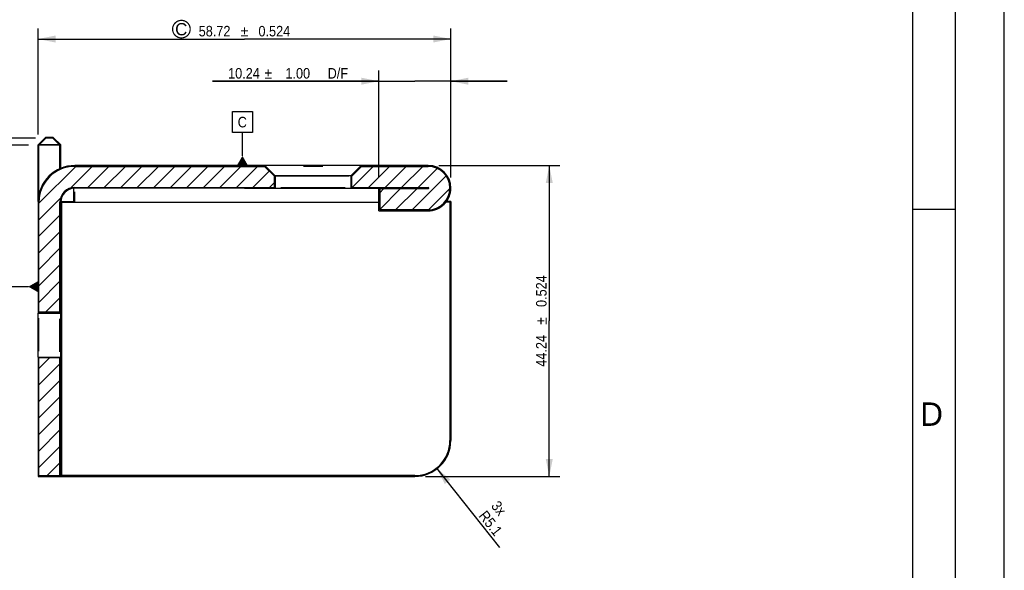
# Model space of a CAD drawing. Header units: millimetres. Extents: x 0 to 420, y -116 to 297.
# Tile 5 of 8: x 280 to 420, y 71 to 149. Entities that reach past the tile are written whole.
import ezdxf
from ezdxf.enums import TextEntityAlignment as Align

# ---------------------------------------------------------------- set-up
doc = ezdxf.new("R2010")
doc.units = ezdxf.units.MM
doc.header["$LTSCALE"] = 23.1
doc.layers.get('0').update_dxf_attribs({"linetype": 'CONTINUOUS'})
doc.layers.add('01___PRT_ALL_DTM_PLN', color=7, linetype='CONTINUOUS')
doc.layers.add('06___PRT_ALL_SURFS', color=7, linetype='CONTINUOUS')
doc.styles.get("Standard").update_dxf_attribs({"font": 'txt', "width": 0.9})
doc.styles.add('TEXTSTYLE_2', font='txt')
doc.styles.add('TEXTSTYLE_20', font='txt', dxfattribs={"width": 0.5})
doc.styles.add('TEXTSTYLE_6', font='gdt', dxfattribs={"width": 0.9})
doc.dimstyles.new('DIMSTYLE_1', dxfattribs={"dimtxt": 1.5, "dimasz": 2.5, "dimexe": 1.5, "dimexo": 1.5, "dimgap": 0.375, "dimtad": 1, "dimzin": 0, "dimdsep": 46, "dimtxsty": 'Standard', "dimblk": '_FILLED', "dimblk1": '_FILLED', "dimblk2": '_FILLED', "dimcen": 0.09, "dimazin": 0, "dimtol": 1, "dimtp": 0.524, "dimtm": 0.524, "dimtfac": 1, "dimtdec": 3, "dimtofl": 0, "dimtmove": 0, "dimatfit": 3, "dimldrblk": '_FILLED', "dimfxl": 0, "dimtolj": 1, "dimtzin": 0, "dimarcsym": 0})
doc.dimstyles.new('DIMSTYLE_14', dxfattribs={"dimtxt": 1.5, "dimasz": 2.5, "dimexe": 1.5, "dimexo": 1.5, "dimgap": 0.375, "dimtad": 1, "dimzin": 0, "dimdsep": 46, "dimtxsty": 'Standard', "dimblk": '_FILLED', "dimblk1": '_FILLED', "dimblk2": '_FILLED', "dimcen": 0.09, "dimazin": 0, "dimtp": 0.01, "dimtm": 0.01, "dimtfac": 1, "dimtofl": 0, "dimtmove": 0, "dimatfit": 3, "dimldrblk": '_FILLED', "dimfxl": 0, "dimtolj": 1, "dimtzin": 0, "dimarcsym": 0})
doc.dimstyles.new('DIMSTYLE_7', dxfattribs={"dimtxt": 1.5, "dimasz": 2.5, "dimexe": 1.5, "dimexo": 1.5, "dimgap": 0.375, "dimtad": 1, "dimdec": 1, "dimzin": 0, "dimdsep": 46, "dimtxsty": 'Standard', "dimblk": '_FILLED', "dimblk1": '_FILLED', "dimblk2": '_FILLED', "dimcen": 0.09, "dimazin": 0, "dimtp": 0.2, "dimtm": 0.2, "dimtfac": 1, "dimtdec": 1, "dimtofl": 0, "dimtmove": 0, "dimatfit": 3, "dimldrblk": '_FILLED', "dimfxl": 0, "dimtolj": 1, "dimtzin": 0, "dimarcsym": 0})
doc.dimstyles.new('DIMSTYLE_8', dxfattribs={"dimtxt": 1.5, "dimasz": 2.5, "dimexe": 1.5, "dimexo": 1.5, "dimgap": 0.375, "dimtad": 1, "dimzin": 0, "dimdsep": 46, "dimtxsty": 'Standard', "dimblk": '_FILLED', "dimblk1": '_FILLED', "dimblk2": '_FILLED', "dimcen": 0.09, "dimazin": 0, "dimtol": 1, "dimtp": 1, "dimtm": 1, "dimtfac": 1, "dimtofl": 0, "dimtmove": 0, "dimatfit": 3, "dimldrblk": '_FILLED', "dimfxl": 0, "dimtolj": 1, "dimtzin": 0, "dimarcsym": 0})

# ---------------------------------------------------------------- blocks, each defined once
blk = doc.blocks.new('_FILLED')
at = {"color": 0, "linetype": 'ByBlock'}
blk.add_solid([(0, 0), (-1, 0.2), (-1, -0.2)], dxfattribs=at)
blk = doc.blocks.new('*D9')
at = {"color": 2, "linetype": 'Continuous'}
for p, q in [((339.55, 128.27), (356.77, 128.27)), ((355.27, 128.27), (355.27, 106.15)), ((355.27, 84.03), (355.27, 106.15)), ((337.65, 84.03), (356.77, 84.03))]:
    blk.add_line(p, q, dxfattribs=at)
at = {"color": 2, "linetype": 'Continuous', "xscale": 2.5, "yscale": 2.5, "zscale": 2.5}
for p, rotation in [((355.27, 128.27), 90), ((355.27, 84.03), 270)]:
    blk.add_blockref('_FILLED', p, dxfattribs=dict(at, rotation=rotation))
at = {"color": 2, "linetype": 'Continuous', "width": 0.9}
for s, p in [('0.524', (354.89, 110.4)), ('44.24', (354.89, 101.9))]:
    blk.add_text(s, height=1.5, rotation=90, dxfattribs=at).set_placement(p, align=Align.CENTER)
at = {"color": 2, "linetype": 'Continuous', "style": 'TEXTSTYLE_6'}
blk.add_text('`', height=1.5, rotation=90, dxfattribs=at).set_placement((354.89, 106.15), align=Align.CENTER)
blk = doc.blocks.new('*D14')
at = {"color": 2, "linetype": 'Continuous'}
blk.add_line((339.25, 85.23), (348.21, 73.93), dxfattribs=at)
at = {"color": 2, "linetype": 'Continuous', "xscale": 2.5, "yscale": 2.5, "zscale": 2.5, "rotation": 128.4001312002}
blk.add_blockref('_FILLED', (339.25, 85.23), dxfattribs=at)
at = {"color": 2, "linetype": 'Continuous', "insert": (348.09, 80.73), "char_height": 1.5, "width": 5.4, "attachment_point": 1, "rotation": 308.4001, "line_spacing_factor": 0.9}
blk.add_mtext('3x\\PR5.1', dxfattribs=at)
blk = doc.blocks.new('*D15')
at = {"color": 2, "linetype": 'Continuous'}
for p, q in [((331.03, 126.57), (331.03, 141.77)), ((341.27, 126.55), (341.27, 141.77)), ((331.03, 140.27), (307.35, 140.27)), ((307.35, 140.27), (336.15, 140.27)), ((349.27, 140.27), (336.15, 140.27)), ((341.27, 140.27), (349.27, 140.27))]:
    blk.add_line(p, q, dxfattribs=at)
at = {"color": 2, "linetype": 'Continuous', "xscale": 2.5, "yscale": 2.5, "zscale": 2.5}
blk.add_blockref('_FILLED', (331.03, 140.27), dxfattribs=at)
at = {"color": 2, "linetype": 'Continuous', "xscale": 2.5, "yscale": 2.5, "zscale": 2.5, "rotation": 180}
blk.add_blockref('_FILLED', (341.27, 140.27), dxfattribs=at)
at = {"color": 2, "linetype": 'Continuous', "width": 0.9}
for s, p in [('10.24', (314.1, 140.64)), ('1.00', (321.25, 140.64)), (' D/F', (326.65, 140.64))]:
    blk.add_text(s, height=1.5, dxfattribs=at).set_placement(p, align=Align.RIGHT)
at = {"color": 2, "linetype": 'Continuous', "style": 'TEXTSTYLE_6'}
blk.add_text('`', height=1.5, dxfattribs=at).set_placement((315.85, 140.64), align=Align.RIGHT)
blk = doc.blocks.new('*D16')
at = {"color": 2, "linetype": 'Continuous'}
for p, q in [((282.55, 132.7), (282.55, 147.77)), ((341.27, 126.55), (341.27, 147.77)), ((282.55, 146.27), (311.91, 146.27)), ((341.27, 146.27), (311.91, 146.27))]:
    blk.add_line(p, q, dxfattribs=at)
at = {"color": 2, "linetype": 'Continuous', "xscale": 2.5, "yscale": 2.5, "zscale": 2.5, "rotation": 180}
blk.add_blockref('_FILLED', (282.55, 146.27), dxfattribs=at)
at = {"color": 2, "linetype": 'Continuous', "xscale": 2.5, "yscale": 2.5, "zscale": 2.5}
blk.add_blockref('_FILLED', (341.27, 146.27), dxfattribs=at)
at = {"color": 2, "linetype": 'Continuous', "width": 0.9}
for s, p in [('58.72', (307.66, 146.64)), ('0.524', (316.16, 146.64))]:
    blk.add_text(s, height=1.5, dxfattribs=at).set_placement(p, align=Align.CENTER)
at = {"color": 2, "linetype": 'Continuous', "style": 'TEXTSTYLE_6'}
blk.add_text('`', height=1.5, dxfattribs=at).set_placement((311.91, 146.64), align=Align.CENTER)
blk = doc.blocks.new('*D29')
at = {"color": 2, "linetype": 'Continuous'}
for p, q in [((274.55, 132.15), (274.55, 153)), ((274.55, 153), (274.55, 131.65)), ((282.17, 132.15), (273.05, 132.15)), ((281.17, 131.15), (273.05, 131.15)), ((274.55, 123.15), (274.55, 131.65)), ((274.55, 131.15), (274.55, 123.15))]:
    blk.add_line(p, q, dxfattribs=at)
at = {"color": 2, "linetype": 'Continuous', "xscale": 2.5, "yscale": 2.5, "zscale": 2.5}
for p, rotation in [((274.55, 132.15), 270), ((274.55, 131.15), 90)]:
    blk.add_blockref('_FILLED', p, dxfattribs=dict(at, rotation=rotation))
at = {"color": 2, "linetype": 'Continuous', "insert": (270.42, 135.45), "char_height": 1.5, "width": 17.55, "attachment_point": 1, "rotation": 90, "line_spacing_factor": 0.9}
blk.add_mtext("4x\\P1.00x45 CHAM'", dxfattribs=at)
blk = doc.blocks.new('REV_2_BL6', base_point=(302.94, 147.67))
at = {"color": 1, "linetype": 'Continuous', "const_width": 0.175}
blk.add_lwpolyline([(301.69, 147.67, 1), (304.19, 147.67, 1)], format="xyb", close=True, dxfattribs=at)
at = {"color": 2, "linetype": 'Continuous', "style": 'TEXTSTYLE_20', "width": 1.02381}
blk.add_text('C', height=1.75, dxfattribs=at).set_placement((302.05, 146.79))

msp = doc.modelspace()

# ---------------------------------------------------------------- hatches: boundary and pattern name
at = {"linetype": 'Continuous'}
h = msp.add_hatch(dxfattribs=at)
h.set_pattern_fill('B', color=2, scale=1.661418, angle=45, style=0, pattern_type=0)
h.set_pattern_definition([(45, (0, 0), (-1.1748, 1.1748), [])])
edge = h.paths.add_edge_path()
edge.add_line((285.669, 84.148), (285.669, 100.898))
edge.add_line((282.669, 84.148), (285.669, 84.148))
edge.add_line((282.669, 84.148), (282.669, 100.898))
edge.add_line((285.669, 100.898), (282.669, 100.898))
edge = h.paths.add_edge_path()
edge.add_line((285.669, 107.398), (285.669, 123.048))
edge.add_line((285.669, 107.398), (282.669, 107.398))
edge.add_line((282.669, 107.398), (282.669, 123.048))
edge.add_arc((287.769, 123.048), 5.1, 90, 180)
edge.add_line((287.769, 128.148), (314.769, 128.148))
edge.add_line((316.169, 126.748), (314.769, 128.148))
edge.add_line((316.169, 125.148), (316.169, 126.748))
edge.add_line((287.769, 125.148), (316.169, 125.148))
edge.add_arc((287.769, 123.048), 2.1, 90, 180)
edge = h.paths.add_edge_path()
edge.add_line((328.569, 128.148), (338.049, 128.148))
edge.add_arc((338.049, 125.048), 3.1, 0.37171, 90)
edge.add_arc((338.028, 125.068), 3.12, -90, 0)
edge.add_line((338.028, 121.948), (331.149, 121.948))
edge.add_line((331.149, 124.948), (331.149, 121.948))
edge.add_line((338.028, 124.948), (331.149, 124.948))
edge.add_arc((338.028, 125.068), 0.12, -90, 0)
edge.add_arc((338.049, 125.048), 0.1, 0.37171, 90)
edge.add_line((327.169, 125.148), (338.049, 125.148))
edge.add_line((327.169, 125.148), (327.169, 126.748))
edge.add_line((327.169, 126.748), (328.569, 128.148))

# ---------------------------------------------------------------- linework, layer by layer
at = {"color": 7, "linetype": 'Continuous'}
for p, q in [((420, 0), (420, 297)), ((407, 51), (407, 289)), ((413, 289), (413, 6)), ((283.669, 132.148), (282.669, 131.148)), ((284.669, 132.148), (283.669, 132.148)), ((285.669, 131.148), (284.669, 132.148)), ((282.669, 124.144), (282.669, 131.148)), ((285.669, 131.148), (282.669, 131.148)), ((285.669, 127.814), (285.669, 131.148)), ((314.818, 128.268), (287.769, 128.268)), ((287.769, 128.148), (314.769, 128.148)), ((316.169, 126.748), (314.769, 128.148)), ((314.818, 128.268), (316.289, 126.797)), ((314.938, 128.148), (314.818, 128.148)), ((323.045, 128.148), (320.299, 128.148)), ((328.519, 128.268), (327.049, 126.797)), ((327.169, 126.748), (328.569, 128.148)), ((328.399, 128.148), (338.049, 128.148)), ((338.049, 128.268), (328.519, 128.268)), ((316.169, 125.148), (316.169, 126.748)), ((316.179, 126.748), (316.169, 126.748)), ((316.289, 126.797), (316.289, 125.028)), ((325.81, 126.748), (317.695, 126.748)), ((327.049, 126.797), (327.049, 125.028)), ((327.169, 126.748), (327.155, 126.748)), ((327.169, 125.148), (327.169, 126.748)), ((287.769, 125.148), (316.169, 125.148)), ((287.769, 125.028), (287.769, 125.105)), ((316.289, 125.028), (287.769, 125.028)), ((317.566, 125.148), (325.563, 125.148)), ((338.031, 125.028), (327.049, 125.028)), ((327.141, 125.148), (338.049, 125.148)), ((331.029, 125.068), (338.031, 125.068)), ((331.029, 121.828), (331.029, 125.068)), ((338.028, 124.948), (331.149, 124.948)), ((331.149, 124.948), (331.149, 121.948)), ((287.769, 123.048), (287.769, 124.532)), ((282.549, 123.095), (282.549, 107.278)), ((282.669, 107.398), (282.669, 123.048)), ((285.669, 107.377), (285.669, 123.048)), ((285.789, 123.048), (285.789, 107.278)), ((285.919, 84.148), (285.919, 123.048)), ((285.919, 123.048), (287.769, 123.048)), ((338.028, 121.948), (331.149, 121.948)), ((341.149, 123.048), (340.527, 123.048)), ((341.149, 123.048), (341.149, 89.148)), ((413, 122), (407, 122)), ((331.029, 121.828), (338.028, 121.828)), ((282.549, 107.278), (285.789, 107.278)), ((285.669, 107.398), (282.669, 107.398)), ((282.669, 101.853), (282.669, 106.531)), ((285.669, 101.764), (285.669, 106.442)), ((282.549, 101.018), (282.549, 84.028)), ((282.549, 101.018), (285.789, 101.018)), ((282.669, 84.148), (282.669, 100.918)), ((285.669, 100.898), (282.669, 100.898)), ((285.669, 84.148), (285.669, 100.898)), ((285.789, 101.018), (285.789, 84.028)), ((282.669, 84.148), (285.669, 84.148)), ((336.149, 84.148), (285.919, 84.148)), ((285.789, 84.028), (282.549, 84.028))]:
    msp.add_line(p, q, dxfattribs=at)
at = {"color": 6, "linetype": 'Continuous'}
for p, q in [((299.938, 128.148), (299.818, 128.268)), ((313.399, 128.148), (313.519, 128.268)), ((328.519, 128.268), (314.818, 128.268)), ((317.695, 126.748), (316.227, 126.748)), ((327.049, 126.797), (316.289, 126.797)), ((326.749, 126.748), (325.81, 126.748)), ((327.11, 126.748), (327.049, 126.748)), ((301.289, 125.028), (301.289, 125.148)), ((312.049, 125.028), (312.049, 125.148)), ((316.289, 125.028), (327.049, 125.028)), ((317.094, 125.148), (317.566, 125.148)), ((325.563, 125.148), (326.243, 125.148)), ((341.269, 125.068), (341.269, 125.068)), ((282.549, 101.018), (282.549, 107.278)), ((282.669, 107.278), (282.669, 107.309)), ((285.789, 101.018), (285.789, 107.278)), ((282.669, 100.986), (282.669, 101.018)), ((282.669, 100.028), (282.549, 100.028)), ((285.789, 100.028), (285.669, 100.028)), ((282.669, 92.268), (282.549, 92.268)), ((285.789, 92.268), (285.669, 92.268))]:
    msp.add_line(p, q, dxfattribs=at)
at = {"color": 9, "linetype": 'Continuous'}
for p, q in [((338.031, 125.068), (338.031, 125.068)), ((287.769, 123.048), (331.029, 123.048))]:
    msp.add_line(p, q, dxfattribs=at)
at = {"color": 7, "linetype": 'Continuous'}
for centre, radius, start, end in [((287.769, 123.048), 5.22, 90, 179.44065), ((287.769, 123.048), 5.1, 90, 180), ((338.049, 125.048), 3.22, 0.36859, 90), ((338.049, 125.048), 3.1, 0.37171, 90), ((287.769, 123.048), 2.1, 90, 180), ((287.769, 123.048), 1.98, 90, 180), ((338.028, 125.068), 3.24, 270, 0.01067), ((338.028, 125.068), 3.12, 270, 360), ((338.028, 125.068), 0.12, 270, 360), ((338.049, 125.048), 0.1, 0.37171, 90), ((336.149, 89.148), 5, 270, 360)]:
    msp.add_arc(centre, radius, start, end, dxfattribs=at)
at = {"layer": '01___PRT_ALL_DTM_PLN', "color": 2, "linetype": 'Continuous'}
for p, q in [((310.201, 132.947), (310.201, 135.947)), ((310.201, 135.947), (313.051, 135.947)), ((313.051, 135.947), (313.051, 132.947)), ((313.051, 132.947), (310.201, 132.947)), ((311.626, 129.648), (311.626, 132.947)), ((311.626, 128.148), (312.75, 128.148)), ((281.169, 111.031), (277.661, 111.031)), ((282.669, 111.031), (282.669, 111.295))]:
    msp.add_line(p, q, dxfattribs=at)
for points in [[(312.492, 128.148), (310.76, 128.148), (311.626, 129.648)], [(282.669, 111.897), (282.669, 110.165), (281.169, 111.031)]]:
    msp.add_solid(points, dxfattribs=at)
at = {"layer": '06___PRT_ALL_SURFS', "color": 6, "linetype": 'Continuous'}
for p, q in [((283.619, 132.268), (282.549, 131.197)), ((283.669, 132.148), (282.669, 131.148)), ((284.718, 132.268), (283.619, 132.268)), ((284.669, 132.148), (283.669, 132.148)), ((285.669, 131.148), (284.669, 132.148)), ((285.789, 131.197), (284.718, 132.268)), ((282.549, 123.168), (282.549, 131.197)), ((285.789, 131.197), (282.549, 131.197)), ((282.669, 124.144), (282.669, 131.148)), ((285.669, 131.148), (282.669, 131.148)), ((285.669, 127.814), (285.669, 131.148)), ((285.789, 127.877), (285.789, 131.197)), ((287.649, 128.266), (287.649, 128.148)), ((299.818, 128.268), (300.493, 128.268)), ((312.845, 128.268), (314.818, 128.268)), ((331.269, 128.148), (331.269, 128.266)), ((287.649, 123.048), (287.649, 125.148)), ((287.769, 125.028), (287.769, 125.105)), ((311.916, 125.028), (316.289, 125.028)), ((327.049, 125.028), (331.269, 125.028)), ((331.269, 125.024), (331.269, 125.148)), ((287.769, 123.048), (287.769, 124.532)), ((282.549, 123.168), (282.669, 123.168)), ((285.669, 123.168), (287.649, 123.168)), ((285.799, 107.278), (285.799, 123.168)), ((285.919, 84.148), (285.919, 123.048)), ((285.919, 123.048), (287.649, 123.048)), ((341.149, 123.048), (340.527, 123.048)), ((341.269, 123.168), (340.62, 123.168)), ((341.149, 123.048), (341.149, 89.148)), ((341.269, 123.168), (341.269, 89.148)), ((285.789, 99.891), (285.799, 101.018)), ((282.549, 100.028), (282.549, 99.891)), ((285.799, 84.028), (285.799, 92.268)), ((336.149, 84.148), (285.919, 84.148)), ((282.549, 84.028), (336.149, 84.028))]:
    msp.add_line(p, q, dxfattribs=at)
at = {"layer": '06___PRT_ALL_SURFS', "color": 9, "linetype": 'Continuous'}
for p, q in [((338.049, 128.268), (338.049, 128.148)), ((338.149, 125.068), (338.028, 125.068)), ((338.028, 124.948), (338.028, 125.068)), ((341.268, 125.068), (341.148, 125.068)), ((287.649, 123.048), (331.029, 123.048)), ((338.028, 121.828), (338.028, 121.948)), ((282.549, 89.148), (282.669, 89.148)), ((285.669, 89.148), (285.789, 89.148))]:
    msp.add_line(p, q, dxfattribs=at)
at = {"layer": '06___PRT_ALL_SURFS', "color": 6, "linetype": 'Continuous'}
for radius in [5.12, 5]:
    msp.add_arc((336.149, 89.148), radius, 270, 360, dxfattribs=at)

# ---------------------------------------------------------------- block references
at = {"color": 2, "linetype": 'Continuous'}
msp.add_blockref('REV_2_BL6', (302.943, 147.674), dxfattribs=at)

# ---------------------------------------------------------------- texts
at = {"color": 2, "linetype": 'Continuous', "insert": (408.049, 94.569), "char_height": 3.337, "width": 3.33735, "attachment_point": 1, "line_spacing_factor": 0.9, "style": 'TEXTSTYLE_2'}
msp.add_mtext('D', dxfattribs=at)
at = {"layer": '01___PRT_ALL_DTM_PLN', "color": 2, "linetype": 'Continuous', "insert": (310.951, 135.197), "char_height": 1.5, "width": 1.35, "attachment_point": 1, "line_spacing_factor": 0.9}
msp.add_mtext('C', dxfattribs=at)

# ---------------------------------------------------------------- dimensions: what is measured, and where the dimension line sits
at = {"color": 2, "linetype": 'Continuous'}
dim = msp.add_linear_dim(base=(274.549, 131.148), p1=(283.669, 132.148), p2=(282.669, 131.148), angle=270, text="4x\\P<>x45 CHAM'", dimstyle='DIMSTYLE_14', dxfattribs=at)
dim.commit()
dim.dimension.update_dxf_attribs({"geometry": '*D29', "text_midpoint": (274.549, 144.222), "dimtype": 160})
dim = msp.add_linear_dim(base=(341.269, 146.268), p1=(282.549, 131.197), p2=(341.269, 125.048), dimstyle='DIMSTYLE_1', dxfattribs=at)
dim.commit()
dim.dimension.update_dxf_attribs({"geometry": '*D16', "text_midpoint": (311.909, 146.268), "dimtype": 160})
dim = msp.add_linear_dim(base=(341.269, 140.268), p1=(331.029, 125.068), p2=(341.269, 125.048), text='<> D/F', dimstyle='DIMSTYLE_8', dxfattribs=at)
dim.commit()
dim.dimension.update_dxf_attribs({"geometry": '*D15', "text_midpoint": (317.004, 140.268), "dimtype": 160})
dim = msp.add_linear_dim(base=(355.269, 84.028), p1=(338.049, 128.268), p2=(336.149, 84.028), angle=270, dimstyle='DIMSTYLE_1', dxfattribs=at)
dim.commit()
dim.dimension.update_dxf_attribs({"geometry": '*D9', "text_midpoint": (355.269, 106.148), "dimtype": 160})
dim = msp.add_radius_dim(center=(336.149, 89.148), mpoint=(339.254, 85.229), text='3x\\PR<>', dimstyle='DIMSTYLE_7', override={"dimpost": '<>'}, dxfattribs=at)
dim.commit()
dim.dimension.update_dxf_attribs({"geometry": '*D14', "text_midpoint": (346.207, 76.457), "dimtype": 164})

doc.saveas('drawing.dxf')
